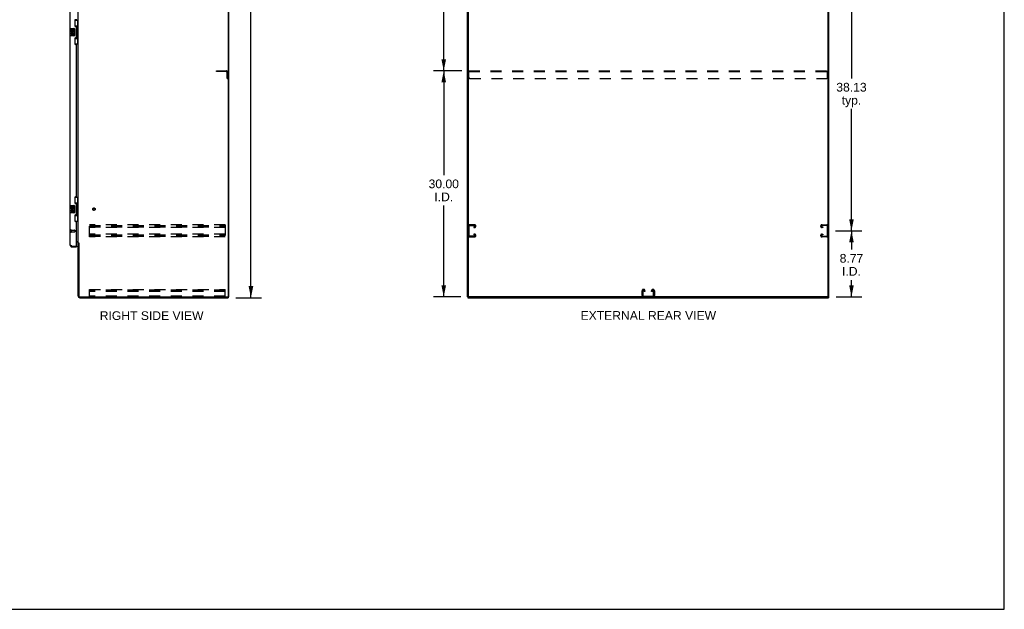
# Model space of a CAD drawing. Header units: inches. Extents: x 0 to 262, y 0 to 169.
# Tile 15 of 18: x 131 to 262, y 0 to 78. Entities that reach past the tile are written whole.
import ezdxf

# ---------------------------------------------------------------- set-up
doc = ezdxf.new("R2010")
doc.units = ezdxf.units.IN
doc.header["$LTSCALE"] = 14.384615
doc.header["$MEASUREMENT"] = 0
doc.linetypes.add('HIDDEN', pattern=[0.2, 0.1, -0.1])
doc.layers.get('0').update_dxf_attribs({"linetype": 'CONTINUOUS'})
for name, color, linetype in [('02___PRT_ALL_AXES', 7, 'CONTINUOUS'), ('DEFAULT_2', 8, 'HIDDEN'), ('DIMENSIONS', 7, 'CONTINUOUS')]:
    doc.layers.add(name, color=color, linetype=linetype)
doc.styles.get("Standard").update_dxf_attribs({"font": 'arial.ttf'})
doc.dimstyles.new('DIMSTYLE_1', dxfattribs={"dimtxt": 1.153846, "dimasz": 1.538462, "dimexe": 0.09, "dimexo": 0.07, "dimgap": 0.0375, "dimtad": 0, "dimtih": 1, "dimtoh": 1, "dimzin": 4, "dimdsep": 46, "dimtxsty": 'Standard', "dimblk": '_FILLED', "dimblk1": '_FILLED', "dimblk2": '_FILLED', "dimcen": 0.09, "dimazin": 1, "dimtfac": 1, "dimtdec": 3, "dimtofl": 0, "dimtmove": 0, "dimatfit": 3, "dimldrblk": '_FILLED', "dimfxl": 1, "dimtolj": 1, "dimtzin": 4, "dimarcsym": 0})

# ---------------------------------------------------------------- blocks, each defined once
blk = doc.blocks.new('_FILLED')
at = {"color": 0, "linetype": 'ByBlock'}
blk.add_solid([(0, 0), (-1, 0.2), (-1, -0.2)], dxfattribs=at)
blk = doc.blocks.new('*D2')
at = {"layer": 'DIMENSIONS', "color": 2, "linetype": 'Continuous'}
for p, q in [((159.49, 131.36), (162.87, 131.36)), ((161.48, 131.36), (161.48, 87.52)), ((161.48, 41.36), (161.48, 85.21)), ((159.49, 41.36), (162.87, 41.36))]:
    blk.add_line(p, q, dxfattribs=at)
at = {"layer": 'DIMENSIONS', "color": 2, "linetype": 'Continuous', "xscale": 1.5384615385, "yscale": 1.5384615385, "zscale": 1.5384615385}
for p, rotation in [((161.48, 131.36), 90), ((161.48, 41.36), 270)]:
    blk.add_blockref('_FILLED', p, dxfattribs=dict(at, rotation=rotation))
at = {"layer": 'DIMENSIONS', "color": 2, "linetype": 'Continuous', "insert": (161.48, 86.94), "char_height": 1.154, "width": 4.032, "attachment_point": 2, "line_spacing_factor": 0.9}
blk.add_mtext('90.00', dxfattribs=at)
blk = doc.blocks.new('*D4')
at = {"layer": 'DIMENSIONS', "color": 2, "linetype": 'Continuous'}
for p, q in [((239.12, 50.24), (242.63, 50.24)), ((241.24, 50.24), (241.24, 47.74)), ((241.24, 41.47), (241.24, 43.71)), ((239.21, 41.47), (242.63, 41.47))]:
    blk.add_line(p, q, dxfattribs=at)
at = {"layer": 'DIMENSIONS', "color": 2, "linetype": 'Continuous', "xscale": 1.5384615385, "yscale": 1.5384615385, "zscale": 1.5384615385}
for p, rotation in [((241.24, 50.24), 90), ((241.24, 41.47), 270)]:
    blk.add_blockref('_FILLED', p, dxfattribs=dict(at, rotation=rotation))
at = {"layer": 'DIMENSIONS', "color": 2, "linetype": 'Continuous', "insert": (241.24, 47.17), "char_height": 1.154, "width": 3.1355, "attachment_point": 2, "line_spacing_factor": 0.9}
blk.add_mtext('8.77\\PI.D.', dxfattribs=at)
blk = doc.blocks.new('*D5')
at = {"layer": 'DIMENSIONS', "color": 2, "linetype": 'Continuous'}
for p, q in [((239.12, 88.36), (242.63, 88.36)), ((241.24, 88.36), (241.24, 70.46)), ((241.24, 50.24), (241.24, 66.42)), ((239.12, 50.24), (242.63, 50.24))]:
    blk.add_line(p, q, dxfattribs=at)
at = {"layer": 'DIMENSIONS', "color": 2, "linetype": 'Continuous', "xscale": 1.5384615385, "yscale": 1.5384615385, "zscale": 1.5384615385}
for p, rotation in [((241.24, 88.36), 90), ((241.24, 50.24), 270)]:
    blk.add_blockref('_FILLED', p, dxfattribs=dict(at, rotation=rotation))
at = {"layer": 'DIMENSIONS', "color": 2, "linetype": 'Continuous', "insert": (241.24, 69.88), "char_height": 1.154, "width": 4.032, "attachment_point": 2, "line_spacing_factor": 0.9}
blk.add_mtext('38.13\\Ptyp.', dxfattribs=at)
blk = doc.blocks.new('*D8')
at = {"layer": 'DIMENSIONS', "color": 2, "linetype": 'Continuous'}
for p, q in [((189.49, 71.47), (185.71, 71.47)), ((187.09, 71.47), (187.09, 57.62)), ((187.09, 41.47), (187.09, 53.58)), ((189.34, 41.47), (185.71, 41.47))]:
    blk.add_line(p, q, dxfattribs=at)
at = {"layer": 'DIMENSIONS', "color": 2, "linetype": 'Continuous', "xscale": 1.5384615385, "yscale": 1.5384615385, "zscale": 1.5384615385}
for p, rotation in [((187.09, 71.47), 90), ((187.09, 41.47), 270)]:
    blk.add_blockref('_FILLED', p, dxfattribs=dict(at, rotation=rotation))
at = {"layer": 'DIMENSIONS', "color": 2, "linetype": 'Continuous', "insert": (187.09, 57.05), "char_height": 1.154, "width": 4.032, "attachment_point": 2, "line_spacing_factor": 0.9}
blk.add_mtext('30.00\\PI.D.', dxfattribs=at)
blk = doc.blocks.new('*D9')
at = {"layer": 'DIMENSIONS', "color": 2, "linetype": 'Continuous'}
for p, q in [((189.49, 101.47), (185.71, 101.47)), ((187.09, 101.47), (187.09, 87.62)), ((187.09, 71.47), (187.09, 85.31)), ((189.49, 71.47), (185.71, 71.47))]:
    blk.add_line(p, q, dxfattribs=at)
at = {"layer": 'DIMENSIONS', "color": 2, "linetype": 'Continuous', "xscale": 1.5384615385, "yscale": 1.5384615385, "zscale": 1.5384615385}
for p, rotation in [((187.09, 101.47), 90), ((187.09, 71.47), 270)]:
    blk.add_blockref('_FILLED', p, dxfattribs=dict(at, rotation=rotation))
at = {"layer": 'DIMENSIONS', "color": 2, "linetype": 'Continuous', "insert": (187.09, 87.05), "char_height": 1.154, "width": 4.032, "attachment_point": 2, "line_spacing_factor": 0.9}
blk.add_mtext('30.00', dxfattribs=at)

msp = doc.modelspace()

# ---------------------------------------------------------------- linework, layer by layer
at = {"color": 7, "linetype": 'Continuous'}
for p, q in [((261.538, 0), (261.538, 169.231)), ((158.527, 41.469), (158.527, 131.261)), ((190.355, 41.531), (190.355, 131.261)), ((238.147, 41.469), (238.147, 131.198)), ((138.086, 78.19), (138.527, 78.19)), ((138.123, 77.41), (138.123, 78.19)), ((138.123, 77.455), (138.35, 77.455)), ((138.35, 75.775), (138.35, 77.455)), ((138.387, 77.216), (138.387, 77.195)), ((138.509, 77.165), (138.387, 77.165)), ((138.387, 77.165), (138.387, 76.065)), ((138.488, 77.165), (138.488, 78.19)), ((138.509, 76.065), (138.509, 77.165)), ((137.409, 77.1), (137.409, 76.13)), ((137.424, 77.115), (137.964, 77.115)), ((137.964, 76.115), (137.424, 76.115)), ((138.064, 77.015), (138.064, 76.215)), ((138.509, 76.065), (138.387, 76.065)), ((138.387, 76.035), (138.387, 76.014)), ((138.488, 75.04), (138.488, 76.065)), ((138.086, 75.04), (138.527, 75.04)), ((138.123, 75.04), (138.123, 75.82)), ((138.123, 75.775), (138.35, 75.775)), ((138.086, 54.69), (138.527, 54.69)), ((138.123, 53.91), (138.123, 54.69)), ((138.123, 53.955), (138.35, 53.955)), ((138.35, 52.275), (138.35, 53.955)), ((138.387, 53.716), (138.387, 53.695)), ((138.509, 53.665), (138.387, 53.665)), ((138.387, 53.665), (138.387, 52.565)), ((138.488, 53.665), (138.488, 54.69)), ((138.509, 52.565), (138.509, 53.665)), ((137.409, 53.6), (137.409, 52.63)), ((137.424, 53.615), (137.964, 53.615)), ((137.964, 52.615), (137.424, 52.615)), ((138.064, 53.515), (138.064, 52.715)), ((138.123, 51.54), (138.123, 52.32)), ((138.509, 52.565), (138.387, 52.565)), ((138.387, 52.535), (138.387, 52.514)), ((138.488, 51.54), (138.488, 52.565)), ((138.086, 51.54), (138.527, 51.54)), ((138.123, 52.275), (138.35, 52.275)), ((138.631, 48.605), (138.527, 48.605)), ((137.715, 48.115), (137.715, 48.219)), ((138.303, 48.219), (138.323, 48.219)), ((138.323, 48.219), (138.323, 48.115)), ((158.412, 41.469), (158.527, 41.469)), ((158.475, 41.469), (158.475, 41.365)), ((190.251, 41.469), (190.365, 41.469)), ((190.303, 41.469), (190.303, 41.365)), ((238.084, 41.469), (190.417, 41.469)), ((238.136, 41.469), (238.251, 41.469)), ((238.199, 41.469), (238.199, 41.365)), ((0, 0), (261.538, 0))]:
    msp.add_line(p, q, dxfattribs=at)
at = {"color": 3, "linetype": 'Continuous'}
for p, q in [((158.475, 131.198), (158.475, 41.531)), ((190.251, 41.469), (190.251, 131.261)), ((238.251, 41.469), (238.251, 131.261)), ((138.527, 48.657), (138.527, 128.072)), ((137.469, 77.115), (137.469, 99.615)), ((138.073, 78.132), (138.073, 77.512)), ((138.263, 78.262), (138.203, 78.262)), ((138.203, 77.382), (138.263, 77.382)), ((138.323, 75.907), (138.323, 77.322)), ((137.469, 53.615), (137.469, 76.115)), ((138.263, 75.847), (138.203, 75.847)), ((138.073, 75.717), (138.073, 75.097)), ((138.203, 74.967), (138.263, 74.967)), ((138.323, 54.822), (138.323, 74.907)), ((138.073, 54.632), (138.073, 54.012)), ((138.263, 54.762), (138.203, 54.762)), ((138.203, 53.882), (138.263, 53.882)), ((138.323, 52.407), (138.323, 53.822)), ((137.469, 48.361), (137.469, 52.615)), ((138.263, 52.347), (138.203, 52.347)), ((138.073, 52.217), (138.073, 51.597)), ((138.203, 51.467), (138.263, 51.467)), ((138.323, 48.239), (138.323, 51.407)), ((138.323, 48.813), (138.527, 48.813)), ((138.384, 48.761), (138.323, 48.761)), ((138.527, 48.657), (138.601, 48.657)), ((138.527, 41.611), (138.527, 48.618)), ((138.617, 48.639), (138.619, 48.635)), ((138.631, 48.617), (138.631, 41.612)), ((137.715, 48.219), (138.303, 48.219)), ((137.715, 48.115), (138.323, 48.115)), ((138.773, 41.365), (158.475, 41.365)), ((138.774, 41.469), (158.412, 41.469)), ((190.303, 41.365), (238.199, 41.365))]:
    msp.add_line(p, q, dxfattribs=at)
at = {"color": 7, "linetype": 'Continuous'}
for points in [[(138.314, 77.354), (138.316, 77.357), (138.321, 77.366), (138.326, 77.374), (138.33, 77.381), (138.334, 77.388), (138.338, 77.394), (138.341, 77.4), (138.343, 77.406), (138.345, 77.411), (138.347, 77.416), (138.348, 77.42), (138.349, 77.424), (138.35, 77.428), (138.35, 77.431)], [(138.057, 77.051), (138.059, 77.045), (138.061, 77.039), (138.062, 77.033), (138.063, 77.027), (138.063, 77.021), (138.064, 77.015)], [(138.064, 76.215), (138.063, 76.209), (138.063, 76.202), (138.062, 76.196), (138.061, 76.19), (138.059, 76.184), (138.057, 76.179)], [(138.35, 75.799), (138.35, 75.802), (138.349, 75.806), (138.348, 75.81), (138.347, 75.814), (138.345, 75.819), (138.343, 75.824), (138.341, 75.829), (138.338, 75.835), (138.334, 75.842), (138.33, 75.849), (138.326, 75.856), (138.321, 75.864), (138.316, 75.872), (138.314, 75.876)], [(138.314, 53.854), (138.316, 53.857), (138.321, 53.866), (138.326, 53.874), (138.33, 53.881), (138.334, 53.888), (138.338, 53.894), (138.341, 53.9), (138.343, 53.906), (138.345, 53.911), (138.347, 53.916), (138.348, 53.92), (138.349, 53.924), (138.35, 53.928), (138.35, 53.931)], [(138.057, 53.551), (138.059, 53.545), (138.061, 53.539), (138.062, 53.533), (138.063, 53.527), (138.063, 53.521), (138.064, 53.515)], [(138.064, 52.715), (138.063, 52.709), (138.063, 52.702), (138.062, 52.696), (138.061, 52.69), (138.059, 52.684), (138.057, 52.679)], [(138.35, 52.299), (138.35, 52.302), (138.349, 52.306), (138.348, 52.31), (138.347, 52.314), (138.345, 52.319), (138.343, 52.324), (138.341, 52.329), (138.338, 52.335), (138.334, 52.342), (138.33, 52.349), (138.326, 52.356), (138.321, 52.364), (138.316, 52.372), (138.314, 52.376)]]:
    msp.add_lwpolyline(points, dxfattribs=at)
at = {"color": 3, "linetype": 'Continuous'}
for points in [[(138.601, 48.657), (138.603, 48.656), (138.605, 48.654), (138.607, 48.653), (138.608, 48.651), (138.61, 48.65), (138.611, 48.648), (138.612, 48.647), (138.613, 48.645), (138.614, 48.644), (138.615, 48.643), (138.616, 48.641), (138.617, 48.64), (138.617, 48.639)], [(138.619, 48.635), (138.62, 48.633), (138.621, 48.631), (138.622, 48.63), (138.623, 48.628), (138.624, 48.626), (138.625, 48.624), (138.627, 48.623), (138.628, 48.621), (138.629, 48.619), (138.631, 48.617)], [(137.636, 48.248), (137.621, 48.254), (137.606, 48.26), (137.592, 48.266), (137.578, 48.272), (137.565, 48.278), (137.553, 48.284), (137.541, 48.29), (137.53, 48.296), (137.52, 48.302), (137.51, 48.308), (137.502, 48.314), (137.494, 48.32), (137.487, 48.326), (137.482, 48.332), (137.477, 48.338), (137.473, 48.343), (137.471, 48.349), (137.469, 48.355), (137.469, 48.361)], [(137.715, 48.219), (137.683, 48.231), (137.667, 48.237), (137.651, 48.243), (137.636, 48.248)]]:
    msp.add_lwpolyline(points, dxfattribs=at)
for centre, radius, start, end in [((138.203, 78.132), 0.13, 90, 180), ((138.203, 77.512), 0.13, 180, 270), ((138.263, 78.322), 0.06, 270, 360), ((138.263, 77.322), 0.06, 0, 90), ((138.203, 75.717), 0.13, 90, 180), ((138.263, 75.907), 0.06, 270, 360), ((138.203, 75.097), 0.13, 180, 270), ((138.263, 74.907), 0.06, 0, 90), ((138.203, 54.632), 0.13, 90, 180), ((138.203, 54.012), 0.13, 180, 270), ((138.263, 54.822), 0.06, 270, 360), ((138.263, 53.822), 0.06, 0, 90), ((138.203, 52.217), 0.13, 90, 180), ((138.263, 52.407), 0.06, 270, 360), ((138.203, 51.597), 0.13, 180, 270), ((138.263, 51.407), 0.06, 0, 90), ((138.384, 48.618), 0.142, 0, 90), ((137.715, 48.361), 0.246, 180, 270), ((138.303, 48.239), 0.02, 270, 360), ((138.773, 41.611), 0.246, 180, 270), ((138.774, 41.612), 0.143, 180, 270), ((158.412, 41.531), 0.0625, 270, 360)]:
    msp.add_arc(centre, radius, start, end, dxfattribs=at)
at = {"color": 7, "linetype": 'Continuous'}
for centre, radius, start, end in [((137.424, 77.1), 0.015, 90, 180), ((137.424, 76.13), 0.015, 180, 270), ((137.964, 77.015), 0.1, 21.20502, 90), ((137.964, 76.215), 0.1, 270, 338.79459), ((137.424, 53.6), 0.015, 90, 180), ((137.424, 52.63), 0.015, 180, 270), ((137.964, 53.515), 0.1, 21.20502, 90), ((137.964, 52.715), 0.1, 270, 338.79459), ((137.715, 48.361), 0.142, 228.66114, 270), ((137.633, 48.505), 0.26, 270, 272.59369), ((190.417, 41.531), 0.0625, 180, 270), ((238.084, 41.531), 0.0625, 270, 360)]:
    msp.add_arc(centre, radius, start, end, dxfattribs=at)
for centre, start_param, end_param in [((138.283, 77.205), -1.5140098, -0.699287), ((138.283, 77.205), -2.4423057, -1.6275828), ((138.283, 76.024), -1.5140098, -0.699287), ((138.283, 76.024), -2.4423057, -1.6275828), ((138.283, 53.705), -1.5140098, -0.699287), ((138.283, 53.705), -2.4423057, -1.6275828), ((138.283, 52.524), -1.5140098, -0.699287), ((138.283, 52.524), -2.4423057, -1.6275828)]:
    msp.add_ellipse(centre, major_axis=(0, 0.18), ratio=0.5794935, start_param=start_param, end_param=end_param, dxfattribs=at)
at = {"layer": '02___PRT_ALL_AXES', "color": 7, "linetype": 'Continuous'}
for p, q in [((137.675, 76.961), (137.612, 76.961)), ((137.612, 76.961), (137.612, 76.73)), ((137.612, 76.73), (137.873, 76.73)), ((137.675, 76.5), (137.612, 76.5)), ((137.612, 76.5), (137.612, 76.363)), ((137.682, 76.694), (137.625, 76.719)), ((137.675, 76.793), (137.675, 76.961)), ((137.737, 76.793), (137.675, 76.793)), ((137.675, 76.363), (137.675, 76.5)), ((137.798, 76.929), (137.737, 76.929)), ((137.737, 76.929), (137.737, 76.793)), ((137.737, 76.405), (137.737, 76.363)), ((137.798, 76.793), (137.798, 76.929)), ((137.863, 76.793), (137.798, 76.793)), ((137.798, 76.343), (137.798, 76.412)), ((137.873, 76.73), (137.846, 76.711)), ((137.926, 76.961), (137.863, 76.961)), ((137.863, 76.961), (137.863, 76.793)), ((137.863, 76.405), (137.863, 76.269)), ((137.863, 76.269), (137.926, 76.269)), ((137.908, 76.73), (137.926, 76.73)), ((137.926, 76.73), (137.926, 76.961)), ((137.926, 76.269), (137.926, 76.405)), ((137.675, 53.461), (137.612, 53.461)), ((137.612, 53.461), (137.612, 53.23)), ((137.612, 53.23), (137.873, 53.23)), ((137.675, 53), (137.612, 53)), ((137.612, 53), (137.612, 52.863)), ((137.682, 53.194), (137.625, 53.219)), ((137.675, 53.293), (137.675, 53.461)), ((137.737, 53.293), (137.675, 53.293)), ((137.675, 52.863), (137.675, 53)), ((137.798, 53.429), (137.737, 53.429)), ((137.737, 53.429), (137.737, 53.293)), ((137.737, 52.905), (137.737, 52.863)), ((137.798, 53.293), (137.798, 53.429)), ((137.863, 53.293), (137.798, 53.293)), ((137.798, 52.843), (137.798, 52.912)), ((137.873, 53.23), (137.846, 53.211)), ((137.926, 53.461), (137.863, 53.461)), ((137.863, 53.461), (137.863, 53.293)), ((137.863, 52.905), (137.863, 52.769)), ((137.863, 52.769), (137.926, 52.769)), ((137.908, 53.23), (137.926, 53.23)), ((137.926, 53.23), (137.926, 53.461)), ((137.926, 52.769), (137.926, 52.905))]:
    msp.add_line(p, q, dxfattribs=at)
at = {"layer": '02___PRT_ALL_AXES', "color": 8, "linetype": 'HIDDEN'}
for p, q in [((137.616, 50.343), (138.063, 50.343)), ((137.616, 50.343), (137.616, 50.095)), ((137.616, 50.095), (138.063, 50.095))]:
    msp.add_line(p, q, dxfattribs=at)
msp.add_circle((140.631, 53.115), 0.124, dxfattribs=at)
at = {"layer": '02___PRT_ALL_AXES', "color": 7, "linetype": 'Continuous'}
for centre, radius, start, end in [((137.769, 76.657), 0.157, 156.59665, 341.87913), ((137.706, 76.363), 0.0943, 180, 248.67039), ((137.706, 76.363), 0.0943, 248.69989, 347.43379), ((137.769, 76.657), 0.0943, 156.59665, 35.11217), ((137.706, 76.363), 0.0314, 180, 0.04847), ((137.832, 76.405), 0.0943, 0, 180), ((137.832, 76.4), 0.0362, 83.42855, 161.76278), ((137.832, 76.405), 0.0314, 0, 81.22946), ((137.769, 76.657), 0.157, 25.73705, 27.8532), ((137.772, 76.657), 0.154, 341.41988, 26.19629), ((137.769, 53.157), 0.157, 156.59665, 341.87913), ((137.706, 52.863), 0.0943, 180, 248.67039), ((137.706, 52.863), 0.0943, 248.69989, 347.43379), ((137.769, 53.157), 0.0943, 156.59665, 35.11217), ((137.706, 52.863), 0.0314, 180, 0.04847), ((137.832, 52.905), 0.0943, 0, 180), ((137.832, 52.9), 0.0362, 83.42855, 161.76278), ((137.832, 52.905), 0.0314, 0, 81.22946), ((137.769, 53.157), 0.157, 25.73705, 27.8532), ((137.772, 53.157), 0.154, 341.41988, 26.19629)]:
    msp.add_arc(centre, radius, start, end, dxfattribs=at)
at = {"layer": 'DEFAULT_2', "color": 8, "linetype": 'HIDDEN'}
for p, q in [((156.923, 71.469), (158.176, 71.469)), ((156.923, 71.365), (156.923, 71.469)), ((158.176, 71.365), (156.923, 71.365)), ((158.319, 70.469), (158.319, 71.222)), ((158.423, 70.469), (158.423, 71.222)), ((190.438, 70.594), (190.438, 71.469)), ((190.438, 71.469), (238.063, 71.469)), ((190.438, 71.365), (238.063, 71.365)), ((238.063, 70.594), (238.063, 71.469)), ((158.319, 70.469), (158.423, 70.469)), ((190.563, 70.469), (237.938, 70.469)), ((158.048, 51.052), (140.048, 51.052)), ((140.048, 49.427), (140.048, 51.052)), ((158.048, 51.052), (158.048, 49.427)), ((191.175, 51.052), (190.535, 51.052)), ((237.327, 51.052), (237.967, 51.052)), ((137.573, 50.361), (137.573, 50.077)), ((137.616, 50.361), (137.616, 50.077)), ((138.073, 50.333), (138.073, 50.105)), ((140.048, 50.948), (158.048, 50.948)), ((140.048, 50.858), (158.048, 50.858)), ((140.048, 50.781), (158.048, 50.781)), ((158.048, 50.677), (140.048, 50.677)), ((158.048, 49.802), (140.048, 49.802)), ((140.048, 49.698), (158.048, 49.698)), ((190.459, 49.621), (190.459, 50.858)), ((190.549, 50.948), (191.161, 50.948)), ((191.161, 50.781), (191.073, 50.781)), ((191.073, 50.781), (191.073, 50.677)), ((191.073, 50.677), (191.175, 50.677)), ((191.175, 49.802), (191.073, 49.802)), ((191.073, 49.802), (191.073, 49.698)), ((191.073, 49.698), (191.161, 49.698)), ((191.355, 50.857), (191.355, 50.872)), ((237.147, 50.857), (237.147, 50.872)), ((237.428, 50.677), (237.327, 50.677)), ((237.327, 49.802), (237.428, 49.802)), ((237.953, 50.948), (237.341, 50.948)), ((237.341, 50.781), (237.428, 50.781)), ((237.428, 49.698), (237.341, 49.698)), ((237.428, 50.781), (237.428, 50.677)), ((237.428, 49.802), (237.428, 49.698)), ((238.043, 49.621), (238.043, 50.858)), ((140.048, 49.608), (158.048, 49.608)), ((140.048, 49.531), (158.048, 49.531)), ((158.048, 49.427), (140.048, 49.427)), ((190.535, 49.427), (191.175, 49.427)), ((191.161, 49.531), (190.549, 49.531)), ((191.355, 49.607), (191.355, 49.622)), ((237.147, 49.607), (237.147, 49.622)), ((237.967, 49.427), (237.327, 49.427)), ((237.341, 49.531), (237.953, 49.531)), ((140.048, 42.469), (158.048, 42.469)), ((140.048, 41.469), (140.048, 42.469)), ((158.048, 42.365), (140.048, 42.365)), ((158.048, 42.364), (140.048, 42.364)), ((158.048, 42.188), (140.048, 42.188)), ((158.048, 41.469), (158.048, 42.469)), ((213.438, 41.649), (213.438, 42.289)), ((213.542, 42.275), (213.542, 41.663)), ((213.618, 42.469), (213.633, 42.469)), ((213.709, 42.188), (213.709, 42.275)), ((213.813, 42.188), (213.709, 42.188)), ((213.813, 42.289), (213.813, 42.188)), ((214.688, 42.188), (214.688, 42.289)), ((214.792, 42.188), (214.688, 42.188)), ((214.792, 42.275), (214.792, 42.188)), ((214.868, 42.469), (214.883, 42.469)), ((214.959, 41.663), (214.959, 42.275)), ((215.063, 42.289), (215.063, 41.649)), ((158.048, 41.573), (140.048, 41.573)), ((213.632, 41.573), (214.869, 41.573))]:
    msp.add_line(p, q, dxfattribs=at)
for radius in [0.164, 0.124]:
    msp.add_circle((140.631, 53.115), radius, dxfattribs=at)
for centre, radius, start, end in [((158.176, 71.222), 0.246, 0, 90), ((158.176, 71.222), 0.142, 0, 90), ((190.563, 70.594), 0.125, 180, 270), ((237.938, 70.594), 0.125, 270, 360), ((190.535, 50.872), 0.18, 90, 180), ((191.175, 50.872), 0.18, 0, 90), ((237.327, 50.872), 0.18, 90, 180), ((237.967, 50.872), 0.18, 0, 90), ((137.594, 50.361), 0.0215, 0, 180), ((137.594, 50.077), 0.0215, 180, 360), ((138.063, 50.333), 0.01, 0, 90), ((138.063, 50.105), 0.01, 270, 360), ((190.549, 50.858), 0.09, 90, 180), ((191.161, 50.858), 0.09, 0, 90), ((191.161, 50.871), 0.09, 270, 351.78079), ((191.161, 49.608), 0.09, 0, 90), ((191.175, 50.857), 0.18, 270, 360), ((191.175, 49.622), 0.18, 0, 90), ((237.327, 50.857), 0.18, 180, 270), ((237.327, 49.622), 0.18, 90, 180), ((237.341, 50.858), 0.09, 90, 180), ((237.341, 49.608), 0.09, 90, 180), ((237.341, 50.871), 0.09, 188.21921, 270), ((237.953, 50.858), 0.09, 0, 90), ((190.535, 49.607), 0.18, 180, 270), ((190.549, 49.621), 0.09, 180, 270), ((191.161, 49.621), 0.09, 270, 351.78079), ((191.175, 49.607), 0.18, 270, 360), ((237.327, 49.607), 0.18, 180, 270), ((237.341, 49.621), 0.09, 188.21921, 270), ((237.953, 49.621), 0.09, 270, 360), ((237.967, 49.607), 0.18, 270, 360), ((213.618, 42.289), 0.18, 90, 180), ((213.632, 42.275), 0.09, 98.21921, 180), ((213.619, 42.275), 0.09, 0, 90), ((213.633, 42.289), 0.18, 0, 90), ((214.868, 42.289), 0.18, 90, 180), ((214.882, 42.275), 0.09, 98.21921, 180), ((214.869, 42.275), 0.09, 0, 90), ((214.883, 42.289), 0.18, 0, 90), ((213.618, 41.649), 0.18, 180, 270), ((213.632, 41.663), 0.09, 180, 270), ((214.869, 41.663), 0.09, 270, 360), ((214.883, 41.649), 0.18, 270, 360)]:
    msp.add_arc(centre, radius, start, end, dxfattribs=at)

# ---------------------------------------------------------------- texts
at = {"layer": 'DIMENSIONS', "color": 2, "linetype": 'Continuous', "char_height": 1.15385, "attachment_point": 2, "line_spacing_factor": 0.9}
for s, insert, width in [('RIGHT SIDE VIEW', (148.292, 39.558), 13.76037), ('EXTERNAL REAR VIEW', (214.259, 39.582), 17.96397)]:
    msp.add_mtext(s, dxfattribs=dict(at, insert=insert, width=width))

# ---------------------------------------------------------------- dimensions: what is measured, and where the dimension line sits
at = {"layer": 'DIMENSIONS', "color": 2, "linetype": 'Continuous'}
for base, p1, p2, picture, middle in [((161.482, 131.365), (159.419, 41.365), (159.419, 131.365), '*D2', (161.477, 86.358)), ((187.09, 101.469), (189.556, 71.469), (189.556, 101.469), '*D9', (187.088, 86.462))]:
    dim = msp.add_linear_dim(base=base, p1=p1, p2=p2, angle=90, dimstyle='DIMSTYLE_1', dxfattribs=at)
    dim.commit()
    dim.dimension.update_dxf_attribs({"geometry": picture, "text_midpoint": middle, "dimtype": 160})
for base, p1, p2, text, picture, middle in [((241.241084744, 88.36480861), (239.049555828, 50.23980861), (239.049555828, 88.36480861), '<>\\Ptyp.', '*D5', (241.241084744, 68.436923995)), ((187.09, 71.469), (189.41, 41.469), (189.556, 71.469), '<>\\PI.D.', '*D8', (187.09, 55.603)), ((241.241, 50.24), (239.143, 41.469), (239.05, 50.24), '<>\\PI.D.', '*D4', (241.241, 45.725))]:
    dim = msp.add_linear_dim(base=base, p1=p1, p2=p2, angle=90, text=text, dimstyle='DIMSTYLE_1', dxfattribs=at)
    dim.commit()
    dim.dimension.update_dxf_attribs({"geometry": picture, "text_midpoint": middle, "dimtype": 160})

doc.saveas('drawing.dxf')
